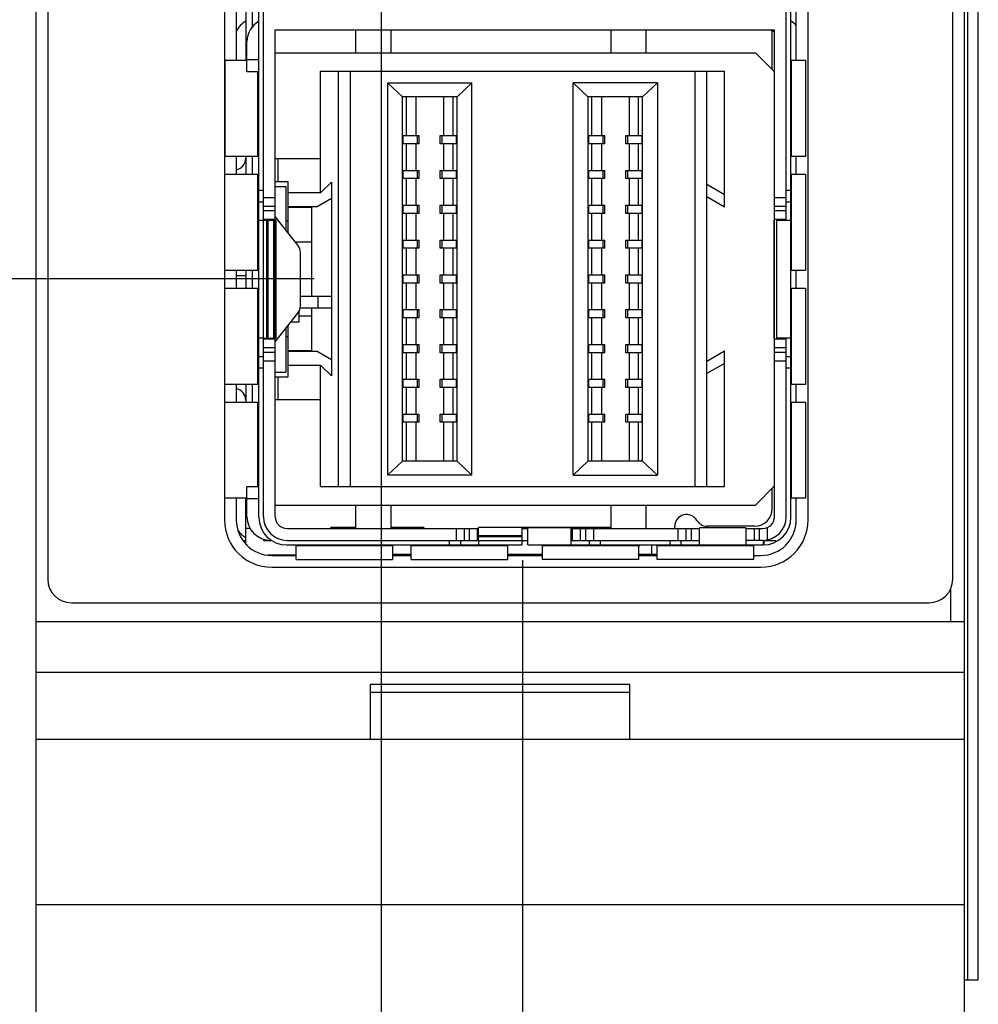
# Model space of a CAD drawing. Header units: inches. Extents: x 0.2 to 16.8, y 0.2 to 10.8.
# Tile 6 of 29: x 6.957 to 7.77, y 3.9 to 4.736. Entities that reach past the tile are written whole.
import ezdxf

# ---------------------------------------------------------------- set-up
doc = ezdxf.new("R2010")
doc.units = ezdxf.units.IN
doc.header["$LTSCALE"] = 0.935
doc.header["$MEASUREMENT"] = 0
doc.layers.get('0').update_dxf_attribs({"linetype": 'CONTINUOUS'})
doc.layers.add('DIMENSIONS', color=7, linetype='CONTINUOUS')
doc.styles.get("Standard").update_dxf_attribs({"font": 'txt', "width": 0.8})
doc.dimstyles.new('DIMSTYLE_1', dxfattribs={"dimtxt": 0.125, "dimasz": 0.18, "dimexe": 0.125, "dimexo": 0.0625, "dimgap": 0.03125, "dimtad": 0, "dimtih": 1, "dimtoh": 1, "dimzin": 4, "dimdsep": 46, "dimtxsty": 'STANDARD', "dimblk": '_FILLED', "dimblk1": '_FILLED', "dimblk2": '_FILLED', "dimcen": 0.09, "dimadec": 0, "dimazin": 0, "dimtp": 0.01, "dimtm": 0.01, "dimtfac": 1, "dimtofl": 0, "dimtmove": 0, "dimatfit": 3, "dimldrblk": '_FILLED', "dimfxl": 1, "dimtolj": 1, "dimtzin": 4, "dimarcsym": 0})

# ---------------------------------------------------------------- blocks, each defined once
blk = doc.blocks.new('*D4')
at = {"layer": 'DIMENSIONS', "color": 2, "linetype": 'CONTINUOUS'}
blk.add_line((7.07682, 8.23894), (6.28292, 8.23894), dxfattribs=at)
at = {"layer": 'DIMENSIONS', "color": 2, "linetype": 'CONTINUOUS', "insert": (6.22042, 8.30144), "char_height": 0.125, "width": 1.225, "attachment_point": 3, "line_spacing_factor": 0.9}
blk.add_mtext('4.82{\\Ftxt.shx;\\W1.000000;\\H0.125000; }[122.5]', dxfattribs=at)
blk = doc.blocks.new('_FILLED')
at = {"color": 0, "linetype": 'BYBLOCK'}
blk.add_solid([(0, 0), (-1, 0.1736), (-1, -0.1736)], dxfattribs=at)
blk = doc.blocks.new('*D6')
at = {"layer": 'DIMENSIONS', "color": 2, "linetype": 'CONTINUOUS'}
blk.add_line((7.18782, 7.18993), (6.28292, 7.18993), dxfattribs=at)
at = {"layer": 'DIMENSIONS', "color": 2, "linetype": 'CONTINUOUS', "insert": (6.22042, 7.25243), "char_height": 0.125, "width": 1.125, "attachment_point": 3, "line_spacing_factor": 0.9}
blk.add_mtext('3.77{\\Ftxt.shx;\\W1.000000;\\H0.125000; }[95.8]', dxfattribs=at)
blk = doc.blocks.new('*D7')
at = {"layer": 'DIMENSIONS', "color": 2, "linetype": 'CONTINUOUS'}
blk.add_line((7.17414, 6.09248), (6.28292, 6.09248), dxfattribs=at)
at = {"layer": 'DIMENSIONS', "color": 2, "linetype": 'CONTINUOUS', "insert": (6.22042, 6.15498), "char_height": 0.125, "width": 1.125, "attachment_point": 3, "line_spacing_factor": 0.9}
blk.add_mtext('2.67{\\Ftxt.shx;\\W1.000000;\\H0.125000; }[67.9]', dxfattribs=at)
blk = doc.blocks.new('*D8')
at = {"layer": 'DIMENSIONS', "color": 2, "linetype": 'CONTINUOUS'}
blk.add_line((7.20635, 4.5157), (6.28292, 4.5157), dxfattribs=at)
at = {"layer": 'DIMENSIONS', "color": 2, "linetype": 'CONTINUOUS', "insert": (6.22042, 4.5782), "char_height": 0.125, "width": 1.125, "attachment_point": 3, "line_spacing_factor": 0.9}
blk.add_mtext('1.10{\\Ftxt.shx;\\W1.000000;\\H0.125000; }[27.9]', dxfattribs=at)
blk = doc.blocks.new('*D9')
at = {"layer": 'DIMENSIONS', "color": 2, "linetype": 'CONTINUOUS'}
blk.add_line((7.20635, 4.94877), (6.28292, 4.94877), dxfattribs=at)
at = {"layer": 'DIMENSIONS', "color": 2, "linetype": 'CONTINUOUS', "insert": (6.22042, 5.01127), "char_height": 0.125, "width": 1.125, "attachment_point": 3, "line_spacing_factor": 0.9}
blk.add_mtext('1.53{\\Ftxt.shx;\\W1.000000;\\H0.125000; }[38.9]', dxfattribs=at)
blk = doc.blocks.new('*D10')
at = {"layer": 'DIMENSIONS', "color": 2, "linetype": 'CONTINUOUS'}
blk.add_line((7.3833, 4.27702), (7.3833, 2.53553), dxfattribs=at)
at = {"layer": 'DIMENSIONS', "color": 2, "linetype": 'CONTINUOUS', "insert": (7.3208, 2.47303), "char_height": 0.125, "width": 1.025, "attachment_point": 3, "rotation": 90, "line_spacing_factor": 0.9}
blk.add_mtext('2X .12{\\Ftxt.shx;\\W1.000000;\\H0.125000; }[3]', dxfattribs=at)
blk = doc.blocks.new('*D11')
at = {"layer": 'DIMENSIONS', "color": 2, "linetype": 'CONTINUOUS'}
for p, q in [((7.26322, 6.00276), (7.26322, 3.15806)), ((7.26322, 3.15806), (7.10556, 2.73221)), ((7.10556, 2.73221), (7.10556, 2.53553))]:
    blk.add_line(p, q, dxfattribs=at)
at = {"layer": 'DIMENSIONS', "color": 2, "linetype": 'CONTINUOUS', "insert": (7.04306, 2.47303), "char_height": 0.125, "width": 0.725, "attachment_point": 3, "rotation": 90, "line_spacing_factor": 0.9}
blk.add_mtext('.00{\\Ftxt.shx;\\W1.000000;\\H0.125000; }[0]', dxfattribs=at)

msp = doc.modelspace()

# ---------------------------------------------------------------- linework, layer by layer
at = {"color": 7, "linetype": 'CONTINUOUS'}
for p, q in [((6.97042, 3.22303), (6.97042, 8.36094)), ((7.75842, 3.22303), (7.75842, 8.36094)), ((6.98042, 8.33094), (6.98042, 4.26094)), ((7.74842, 4.26094), (7.74842, 8.33094)), ((7.76137, 3.92094), (7.76137, 7.92094)), ((7.76998, 3.92094), (7.76998, 7.92094)), ((7.77014, 3.92094), (7.77014, 7.92094)), ((7.13042, 5.15273), (7.13042, 4.31113)), ((7.1595, 4.31361), (7.1595, 5.15038)), ((7.16344, 4.31393), (7.16344, 5.15007)), ((7.61111, 4.31361), (7.61111, 5.15038)), ((7.62562, 4.31113), (7.62562, 5.15273)), ((7.60717, 4.56546), (7.60717, 4.89853)), ((7.14042, 4.76265), (7.14042, 4.70135)), ((7.14838, 4.76265), (7.14838, 4.70135)), ((7.15424, 4.73), (7.15424, 4.76265)), ((7.61562, 4.70135), (7.61562, 4.76265)), ((7.14106, 4.727), (7.14042, 4.727)), ((7.17344, 4.727), (7.59717, 4.727)), ((7.17344, 4.31393), (7.17344, 4.727)), ((7.24188, 4.70763), (7.24188, 4.727)), ((7.27141, 4.727), (7.27141, 4.70763)), ((7.45842, 4.70763), (7.45842, 4.727)), ((7.48795, 4.727), (7.48795, 4.70763)), ((7.5952, 4.69332), (7.5952, 4.72619)), ((7.59717, 4.31393), (7.59717, 4.727)), ((7.14944, 4.69163), (7.14944, 4.717)), ((7.17344, 4.70763), (7.5809, 4.70763)), ((7.59717, 4.69135), (7.5809, 4.70763)), ((7.13063, 4.70135), (7.14944, 4.70135)), ((7.13063, 4.70135), (7.13063, 4.61965)), ((7.1595, 4.70163), (7.14944, 4.70163)), ((7.61111, 4.70135), (7.6234, 4.70135)), ((7.61158, 4.61965), (7.61158, 4.70135)), ((7.6234, 4.70135), (7.6234, 4.61965)), ((7.14944, 4.69163), (7.1595, 4.69163)), ((7.15832, 4.69163), (7.15832, 4.61965)), ((7.21196, 4.69188), (7.55464, 4.69188)), ((7.21196, 4.58872), (7.21196, 4.69188)), ((7.22696, 4.69188), (7.22696, 4.33952)), ((7.23696, 4.69188), (7.23696, 4.33952)), ((7.52964, 4.69188), (7.52964, 4.33952)), ((7.53964, 4.33952), (7.53964, 4.69188)), ((7.55464, 4.57672), (7.55464, 4.69188)), ((7.26885, 4.68204), (7.34026, 4.68204)), ((7.26885, 4.68204), (7.28135, 4.67023)), ((7.26885, 4.68204), (7.26885, 4.34936)), ((7.32776, 4.67023), (7.34026, 4.68204)), ((7.34026, 4.34936), (7.34026, 4.68204)), ((7.49775, 4.68204), (7.42633, 4.68204)), ((7.43883, 4.67023), (7.42633, 4.68204)), ((7.42633, 4.34936), (7.42633, 4.68204)), ((7.49775, 4.68204), (7.48525, 4.67023)), ((7.49775, 4.68204), (7.49775, 4.34936)), ((7.32777, 4.67023), (7.28135, 4.67023)), ((7.28135, 4.36117), (7.28135, 4.67023)), ((7.28474, 4.63731), (7.28474, 4.67023)), ((7.29275, 4.67023), (7.29275, 4.63731)), ((7.31637, 4.67023), (7.31637, 4.63731)), ((7.32438, 4.63731), (7.32438, 4.67023)), ((7.32777, 4.36117), (7.32777, 4.67023)), ((7.48525, 4.67023), (7.43883, 4.67023)), ((7.43883, 4.67023), (7.43883, 4.36117)), ((7.44222, 4.63731), (7.44222, 4.67023)), ((7.45023, 4.67023), (7.45023, 4.63731)), ((7.47385, 4.67023), (7.47385, 4.63731)), ((7.48186, 4.63731), (7.48186, 4.67023)), ((7.48525, 4.36117), (7.48525, 4.67023)), ((7.28195, 4.63731), (7.29572, 4.63731)), ((7.28195, 4.63031), (7.28195, 4.63731)), ((7.29392, 4.63731), (7.29392, 4.63031)), ((7.29572, 4.63031), (7.29572, 4.63731)), ((7.3134, 4.63731), (7.32717, 4.63731)), ((7.3134, 4.63031), (7.3134, 4.63731)), ((7.3152, 4.63031), (7.3152, 4.63731)), ((7.32717, 4.63031), (7.32717, 4.63731)), ((7.43943, 4.63731), (7.4532, 4.63731)), ((7.43943, 4.63731), (7.43943, 4.63031)), ((7.4514, 4.63731), (7.4514, 4.63031)), ((7.4532, 4.63031), (7.4532, 4.63731)), ((7.47088, 4.63731), (7.48465, 4.63731)), ((7.47088, 4.63031), (7.47088, 4.63731)), ((7.47268, 4.63031), (7.47268, 4.63731)), ((7.48465, 4.63731), (7.48465, 4.63031)), ((7.29572, 4.63031), (7.28195, 4.63031)), ((7.28474, 4.60778), (7.28474, 4.63031)), ((7.29275, 4.63031), (7.29275, 4.60778)), ((7.32717, 4.63031), (7.3134, 4.63031)), ((7.31637, 4.63031), (7.31637, 4.60778)), ((7.32438, 4.60778), (7.32438, 4.63031)), ((7.4532, 4.63031), (7.43943, 4.63031)), ((7.44222, 4.60778), (7.44222, 4.63031)), ((7.45023, 4.63031), (7.45023, 4.60778)), ((7.48465, 4.63031), (7.47088, 4.63031)), ((7.47385, 4.63031), (7.47385, 4.60778)), ((7.48186, 4.60778), (7.48186, 4.63031)), ((7.15946, 4.61965), (7.13063, 4.61965)), ((7.14042, 4.61965), (7.14042, 4.60465)), ((7.14838, 4.61965), (7.14838, 4.60465)), ((7.15424, 4.60465), (7.15424, 4.61965)), ((7.15948, 4.61964), (7.1595, 4.61951)), ((7.6234, 4.61965), (7.61111, 4.61965)), ((7.61562, 4.60465), (7.61562, 4.61965)), ((7.14838, 4.6142), (7.14769, 4.61447)), ((7.17344, 4.61782), (7.21196, 4.61782)), ((7.17559, 4.61782), (7.17559, 4.59814)), ((7.13063, 4.60465), (7.15946, 4.60465)), ((7.13063, 4.52296), (7.13063, 4.60465)), ((7.15832, 4.60465), (7.15832, 4.52296)), ((7.1595, 4.6048), (7.15948, 4.60466)), ((7.28195, 4.60778), (7.29572, 4.60778)), ((7.28195, 4.60078), (7.28195, 4.60778)), ((7.29392, 4.60778), (7.29392, 4.60078)), ((7.29572, 4.60078), (7.29572, 4.60778)), ((7.3134, 4.60778), (7.32717, 4.60778)), ((7.3134, 4.60078), (7.3134, 4.60778)), ((7.3152, 4.60078), (7.3152, 4.60778)), ((7.32717, 4.60078), (7.32717, 4.60778)), ((7.43943, 4.60778), (7.4532, 4.60778)), ((7.43943, 4.60778), (7.43943, 4.60078)), ((7.4514, 4.60778), (7.4514, 4.60078)), ((7.4532, 4.60078), (7.4532, 4.60778)), ((7.47088, 4.60778), (7.48465, 4.60778)), ((7.47088, 4.60078), (7.47088, 4.60778)), ((7.47268, 4.60078), (7.47268, 4.60778)), ((7.48465, 4.60778), (7.48465, 4.60078)), ((7.61111, 4.60465), (7.6234, 4.60465)), ((7.61158, 4.52296), (7.61158, 4.60465)), ((7.6234, 4.60465), (7.6234, 4.52296)), ((7.18448, 4.59814), (7.17344, 4.59814)), ((7.18448, 4.55462), (7.18448, 4.59814)), ((7.21196, 4.58872), (7.22105, 4.59782)), ((7.22105, 4.59782), (7.22105, 4.50101)), ((7.29572, 4.60078), (7.28195, 4.60078)), ((7.28474, 4.57826), (7.28474, 4.60078)), ((7.29275, 4.60078), (7.29275, 4.57826)), ((7.32717, 4.60078), (7.3134, 4.60078)), ((7.31637, 4.60078), (7.31637, 4.57826)), ((7.32438, 4.57826), (7.32438, 4.60078)), ((7.4532, 4.60078), (7.43943, 4.60078)), ((7.44222, 4.57826), (7.44222, 4.60078)), ((7.45023, 4.60078), (7.45023, 4.57826)), ((7.48465, 4.60078), (7.47088, 4.60078)), ((7.47385, 4.60078), (7.47385, 4.57826)), ((7.48186, 4.57826), (7.48186, 4.60078)), ((7.53964, 4.59602), (7.55464, 4.58736)), ((7.16344, 4.59061), (7.1595, 4.59061)), ((7.17344, 4.5942), (7.18251, 4.5942)), ((7.18251, 4.5942), (7.18251, 4.55712)), ((7.21196, 4.58872), (7.18448, 4.58872)), ((7.61111, 4.59061), (7.60717, 4.59061)), ((7.1595, 4.58101), (7.16344, 4.58101)), ((7.17344, 4.5846), (7.16344, 4.5846)), ((7.22105, 4.58398), (7.20896, 4.57699)), ((7.28195, 4.57826), (7.29572, 4.57826)), ((7.28195, 4.57126), (7.28195, 4.57826)), ((7.29392, 4.57826), (7.29392, 4.57126)), ((7.29572, 4.57126), (7.29572, 4.57826)), ((7.3134, 4.57826), (7.32717, 4.57826)), ((7.3134, 4.57126), (7.3134, 4.57826)), ((7.3152, 4.57126), (7.3152, 4.57826)), ((7.32717, 4.57126), (7.32717, 4.57826)), ((7.43943, 4.57826), (7.4532, 4.57826)), ((7.43943, 4.57826), (7.43943, 4.57126)), ((7.4514, 4.57826), (7.4514, 4.57126)), ((7.4532, 4.57126), (7.4532, 4.57826)), ((7.47088, 4.57826), (7.48465, 4.57826)), ((7.47088, 4.57126), (7.47088, 4.57826)), ((7.47268, 4.57126), (7.47268, 4.57826)), ((7.48465, 4.57826), (7.48465, 4.57126)), ((7.55464, 4.57672), (7.53964, 4.58538)), ((7.60717, 4.5846), (7.59717, 4.5846)), ((7.60717, 4.58101), (7.61111, 4.58101)), ((7.16344, 4.57753), (7.17344, 4.57753)), ((7.17344, 4.57339), (7.16344, 4.57339)), ((7.20896, 4.57699), (7.18448, 4.57699)), ((7.18448, 4.57672), (7.20416, 4.57672)), ((7.20416, 4.57699), (7.20416, 4.50101)), ((7.29572, 4.57126), (7.28195, 4.57126)), ((7.28474, 4.54873), (7.28474, 4.57126)), ((7.29275, 4.57126), (7.29275, 4.54873)), ((7.32717, 4.57126), (7.3134, 4.57126)), ((7.31637, 4.57126), (7.31637, 4.54873)), ((7.32438, 4.54873), (7.32438, 4.57126)), ((7.4532, 4.57126), (7.43943, 4.57126)), ((7.44222, 4.54873), (7.44222, 4.57126)), ((7.45023, 4.57126), (7.45023, 4.54873)), ((7.48465, 4.57126), (7.47088, 4.57126)), ((7.47385, 4.57126), (7.47385, 4.54873)), ((7.48186, 4.54873), (7.48186, 4.57126)), ((7.59717, 4.57753), (7.60717, 4.57753)), ((7.60717, 4.57339), (7.59717, 4.57339)), ((7.1595, 4.56546), (7.17214, 4.56546)), ((7.16344, 4.56632), (7.17344, 4.56632)), ((7.16644, 4.46546), (7.16644, 4.56546)), ((7.16724, 4.56546), (7.16724, 4.46546)), ((7.17214, 4.46546), (7.17214, 4.56546)), ((7.19263, 4.5443), (7.17344, 4.56861)), ((7.17344, 4.56546), (7.17415, 4.56546)), ((7.17424, 4.46546), (7.17424, 4.56546)), ((7.18251, 4.56491), (7.18448, 4.56491)), ((7.59654, 4.56546), (7.59717, 4.56546)), ((7.59654, 4.56546), (7.59654, 4.46546)), ((7.59717, 4.56632), (7.60717, 4.56632)), ((7.59881, 4.56546), (7.61111, 4.56546)), ((7.59881, 4.56546), (7.59881, 4.46546)), ((7.19034, 4.5472), (7.20416, 4.5472)), ((7.28195, 4.54873), (7.29572, 4.54873)), ((7.28195, 4.54173), (7.28195, 4.54873)), ((7.29392, 4.54873), (7.29392, 4.54173)), ((7.29572, 4.54173), (7.29572, 4.54873)), ((7.3134, 4.54873), (7.32717, 4.54873)), ((7.3134, 4.54173), (7.3134, 4.54873)), ((7.3152, 4.54173), (7.3152, 4.54873)), ((7.32717, 4.54173), (7.32717, 4.54873)), ((7.43943, 4.54873), (7.4532, 4.54873)), ((7.43943, 4.54873), (7.43943, 4.54173)), ((7.4514, 4.54873), (7.4514, 4.54173)), ((7.4532, 4.54173), (7.4532, 4.54873)), ((7.47088, 4.54873), (7.48465, 4.54873)), ((7.47088, 4.54173), (7.47088, 4.54873)), ((7.47268, 4.54173), (7.47268, 4.54873)), ((7.48465, 4.54873), (7.48465, 4.54173)), ((7.19478, 4.49282), (7.19478, 4.53811)), ((7.29572, 4.54173), (7.28195, 4.54173)), ((7.28474, 4.5192), (7.28474, 4.54173)), ((7.29275, 4.54173), (7.29275, 4.5192)), ((7.32717, 4.54173), (7.3134, 4.54173)), ((7.31637, 4.54173), (7.31637, 4.5192)), ((7.32438, 4.5192), (7.32438, 4.54173)), ((7.4532, 4.54173), (7.43943, 4.54173)), ((7.44222, 4.5192), (7.44222, 4.54173)), ((7.45023, 4.54173), (7.45023, 4.5192)), ((7.48465, 4.54173), (7.47088, 4.54173)), ((7.47385, 4.54173), (7.47385, 4.5192)), ((7.48186, 4.5192), (7.48186, 4.54173)), ((7.15946, 4.52296), (7.13063, 4.52296)), ((7.14042, 4.52296), (7.14042, 4.50796)), ((7.14838, 4.52296), (7.14838, 4.50796)), ((7.15424, 4.50796), (7.15424, 4.52296)), ((7.15948, 4.52295), (7.1595, 4.52282)), ((7.6234, 4.52296), (7.61111, 4.52296)), ((7.61562, 4.50796), (7.61562, 4.52296)), ((7.14838, 4.51844), (7.14042, 4.51844)), ((7.28195, 4.5192), (7.29572, 4.5192)), ((7.28195, 4.5122), (7.28195, 4.5192)), ((7.29572, 4.5122), (7.28195, 4.5122)), ((7.28474, 4.48967), (7.28474, 4.5122)), ((7.29275, 4.5122), (7.29275, 4.48967)), ((7.29392, 4.5192), (7.29392, 4.5122)), ((7.29572, 4.5122), (7.29572, 4.5192)), ((7.3134, 4.5192), (7.32717, 4.5192)), ((7.3134, 4.5122), (7.3134, 4.5192)), ((7.32717, 4.5122), (7.3134, 4.5122)), ((7.3152, 4.5122), (7.3152, 4.5192)), ((7.31637, 4.5122), (7.31637, 4.48967)), ((7.32438, 4.48967), (7.32438, 4.5122)), ((7.32717, 4.5122), (7.32717, 4.5192)), ((7.43943, 4.5192), (7.4532, 4.5192)), ((7.43943, 4.5192), (7.43943, 4.5122)), ((7.4532, 4.5122), (7.43943, 4.5122)), ((7.44222, 4.48967), (7.44222, 4.5122)), ((7.45023, 4.5122), (7.45023, 4.48967)), ((7.4514, 4.5192), (7.4514, 4.5122)), ((7.4532, 4.5122), (7.4532, 4.5192)), ((7.47088, 4.5192), (7.48465, 4.5192)), ((7.47088, 4.5122), (7.47088, 4.5192)), ((7.48465, 4.5122), (7.47088, 4.5122)), ((7.47268, 4.5122), (7.47268, 4.5192)), ((7.47385, 4.5122), (7.47385, 4.48967)), ((7.48186, 4.48967), (7.48186, 4.5122)), ((7.48465, 4.5192), (7.48465, 4.5122)), ((7.13063, 4.50796), (7.15946, 4.50796)), ((7.13063, 4.42627), (7.13063, 4.50796)), ((7.15832, 4.50796), (7.15832, 4.42627)), ((7.1595, 4.5081), (7.15948, 4.50797)), ((7.61111, 4.50796), (7.6234, 4.50796)), ((7.61158, 4.42627), (7.61158, 4.50796)), ((7.6234, 4.50796), (7.6234, 4.42627)), ((7.19478, 4.50101), (7.22138, 4.50101)), ((7.20957, 4.50101), (7.20957, 4.49101)), ((7.22138, 4.49101), (7.22138, 4.50101)), ((7.17344, 4.46231), (7.19263, 4.48662)), ((7.19369, 4.47891), (7.19369, 4.48829)), ((7.22138, 4.49101), (7.19461, 4.49101)), ((7.20416, 4.49101), (7.20416, 4.45441)), ((7.22105, 4.49101), (7.22105, 4.43358)), ((7.28195, 4.48967), (7.29572, 4.48967)), ((7.28195, 4.48267), (7.28195, 4.48967)), ((7.29392, 4.48967), (7.29392, 4.48267)), ((7.29572, 4.48267), (7.29572, 4.48967)), ((7.3134, 4.48967), (7.32717, 4.48967)), ((7.3134, 4.48267), (7.3134, 4.48967)), ((7.3152, 4.48267), (7.3152, 4.48967)), ((7.32717, 4.48267), (7.32717, 4.48967)), ((7.43943, 4.48967), (7.4532, 4.48967)), ((7.43943, 4.48967), (7.43943, 4.48267)), ((7.4514, 4.48967), (7.4514, 4.48267)), ((7.4532, 4.48267), (7.4532, 4.48967)), ((7.47088, 4.48967), (7.48465, 4.48967)), ((7.47088, 4.48267), (7.47088, 4.48967)), ((7.47268, 4.48267), (7.47268, 4.48967)), ((7.48465, 4.48967), (7.48465, 4.48267)), ((7.19369, 4.47891), (7.18654, 4.47891)), ((7.20416, 4.4842), (7.19369, 4.4842)), ((7.29572, 4.48267), (7.28195, 4.48267)), ((7.28474, 4.46015), (7.28474, 4.48267)), ((7.29275, 4.48267), (7.29275, 4.46015)), ((7.32717, 4.48267), (7.3134, 4.48267)), ((7.31637, 4.48267), (7.31637, 4.46015)), ((7.32438, 4.46015), (7.32438, 4.48267)), ((7.4532, 4.48267), (7.43943, 4.48267)), ((7.44222, 4.46015), (7.44222, 4.48267)), ((7.45023, 4.48267), (7.45023, 4.46015)), ((7.48465, 4.48267), (7.47088, 4.48267)), ((7.47385, 4.48267), (7.47385, 4.46015)), ((7.48186, 4.46015), (7.48186, 4.48267)), ((7.18251, 4.4738), (7.18251, 4.43672)), ((7.18448, 4.43278), (7.18448, 4.4763)), ((7.16344, 4.46546), (7.1595, 4.46546)), ((7.17344, 4.4646), (7.16344, 4.4646)), ((7.1636, 4.46546), (7.17214, 4.46546)), ((7.17424, 4.46546), (7.17344, 4.46546)), ((7.18448, 4.46649), (7.18251, 4.46649)), ((7.59717, 4.46546), (7.59654, 4.46546)), ((7.60717, 4.4646), (7.59717, 4.4646)), ((7.61111, 4.46546), (7.59881, 4.46546)), ((7.60717, 4.31393), (7.60717, 4.46546)), ((7.16344, 4.45753), (7.17344, 4.45753)), ((7.17344, 4.45339), (7.16344, 4.45339)), ((7.20416, 4.45468), (7.18448, 4.45468)), ((7.18448, 4.45441), (7.20896, 4.45441)), ((7.20896, 4.45441), (7.22105, 4.44743)), ((7.28195, 4.46015), (7.29572, 4.46015)), ((7.28195, 4.45315), (7.28195, 4.46015)), ((7.29572, 4.45315), (7.28195, 4.45315)), ((7.28474, 4.43062), (7.28474, 4.45315)), ((7.29275, 4.45315), (7.29275, 4.43062)), ((7.29392, 4.46015), (7.29392, 4.45315)), ((7.29572, 4.45315), (7.29572, 4.46015)), ((7.3134, 4.46015), (7.32717, 4.46015)), ((7.3134, 4.45315), (7.3134, 4.46015)), ((7.32717, 4.45315), (7.3134, 4.45315)), ((7.3152, 4.45315), (7.3152, 4.46015)), ((7.31637, 4.45315), (7.31637, 4.43062)), ((7.32438, 4.43062), (7.32438, 4.45315)), ((7.32717, 4.45315), (7.32717, 4.46015)), ((7.43943, 4.46015), (7.4532, 4.46015)), ((7.43943, 4.46015), (7.43943, 4.45315)), ((7.4532, 4.45315), (7.43943, 4.45315)), ((7.44222, 4.43062), (7.44222, 4.45315)), ((7.45023, 4.45315), (7.45023, 4.43062)), ((7.4514, 4.46015), (7.4514, 4.45315)), ((7.4532, 4.45315), (7.4532, 4.46015)), ((7.47088, 4.46015), (7.48465, 4.46015)), ((7.47088, 4.45315), (7.47088, 4.46015)), ((7.48465, 4.45315), (7.47088, 4.45315)), ((7.47268, 4.45315), (7.47268, 4.46015)), ((7.47385, 4.45315), (7.47385, 4.43062)), ((7.48186, 4.43062), (7.48186, 4.45315)), ((7.48465, 4.46015), (7.48465, 4.45315)), ((7.53964, 4.44602), (7.55464, 4.45468)), ((7.55464, 4.33952), (7.55464, 4.45468)), ((7.59717, 4.45753), (7.60717, 4.45753)), ((7.60717, 4.45339), (7.59717, 4.45339)), ((7.1595, 4.44991), (7.16344, 4.44991)), ((7.16344, 4.44632), (7.17344, 4.44632)), ((7.59717, 4.44632), (7.60717, 4.44632)), ((7.60717, 4.44991), (7.61111, 4.44991)), ((7.1595, 4.44031), (7.16344, 4.44031)), ((7.17344, 4.43672), (7.18251, 4.43672)), ((7.18448, 4.44268), (7.21196, 4.44268)), ((7.22105, 4.43358), (7.21196, 4.44268)), ((7.21196, 4.33952), (7.21196, 4.44268)), ((7.55464, 4.44405), (7.53964, 4.43539)), ((7.60717, 4.44031), (7.61111, 4.44031)), ((7.17344, 4.43278), (7.18448, 4.43278)), ((7.17559, 4.43278), (7.17559, 4.4131)), ((7.28195, 4.43062), (7.29572, 4.43062)), ((7.28195, 4.42362), (7.28195, 4.43062)), ((7.29392, 4.43062), (7.29392, 4.42362)), ((7.29572, 4.42362), (7.29572, 4.43062)), ((7.3134, 4.43062), (7.32717, 4.43062)), ((7.3134, 4.42362), (7.3134, 4.43062)), ((7.3152, 4.42362), (7.3152, 4.43062)), ((7.32717, 4.42362), (7.32717, 4.43062)), ((7.43943, 4.43062), (7.4532, 4.43062)), ((7.43943, 4.43062), (7.43943, 4.42362)), ((7.4514, 4.43062), (7.4514, 4.42362)), ((7.4532, 4.42362), (7.4532, 4.43062)), ((7.47088, 4.43062), (7.48465, 4.43062)), ((7.47088, 4.42362), (7.47088, 4.43062)), ((7.47268, 4.42362), (7.47268, 4.43062)), ((7.48465, 4.43062), (7.48465, 4.42362)), ((7.15946, 4.42627), (7.13063, 4.42627)), ((7.14042, 4.42627), (7.14042, 4.41127)), ((7.14838, 4.42627), (7.14838, 4.41127)), ((7.15424, 4.41127), (7.15424, 4.42627)), ((7.15948, 4.42626), (7.1595, 4.42613)), ((7.29572, 4.42362), (7.28195, 4.42362)), ((7.28474, 4.40109), (7.28474, 4.42362)), ((7.29275, 4.42362), (7.29275, 4.40109)), ((7.32717, 4.42362), (7.3134, 4.42362)), ((7.31637, 4.42362), (7.31637, 4.40109)), ((7.32438, 4.40109), (7.32438, 4.42362)), ((7.4532, 4.42362), (7.43943, 4.42362)), ((7.44222, 4.40109), (7.44222, 4.42362)), ((7.45023, 4.42362), (7.45023, 4.40109)), ((7.48465, 4.42362), (7.47088, 4.42362)), ((7.47385, 4.42362), (7.47385, 4.40109)), ((7.48186, 4.40109), (7.48186, 4.42362)), ((7.6234, 4.42627), (7.61111, 4.42627)), ((7.61562, 4.41127), (7.61562, 4.42627)), ((7.13063, 4.41127), (7.15946, 4.41127)), ((7.13063, 4.32957), (7.13063, 4.41127)), ((7.14769, 4.41645), (7.14838, 4.41672)), ((7.15832, 4.41127), (7.15832, 4.3393)), ((7.1595, 4.41141), (7.15948, 4.41128)), ((7.21196, 4.4131), (7.17344, 4.4131)), ((7.61111, 4.41127), (7.6234, 4.41127)), ((7.61158, 4.32957), (7.61158, 4.41127)), ((7.6234, 4.41127), (7.6234, 4.32957)), ((7.28195, 4.40109), (7.29572, 4.40109)), ((7.28195, 4.39409), (7.28195, 4.40109)), ((7.29572, 4.39409), (7.28195, 4.39409)), ((7.28474, 4.36117), (7.28474, 4.39409)), ((7.29275, 4.39409), (7.29275, 4.36117)), ((7.29392, 4.40109), (7.29392, 4.39409)), ((7.29572, 4.39409), (7.29572, 4.40109)), ((7.3134, 4.40109), (7.32717, 4.40109)), ((7.3134, 4.39409), (7.3134, 4.40109)), ((7.32717, 4.39409), (7.3134, 4.39409)), ((7.3152, 4.39409), (7.3152, 4.40109)), ((7.31637, 4.39409), (7.31637, 4.36117)), ((7.32438, 4.36117), (7.32438, 4.39409)), ((7.32717, 4.39409), (7.32717, 4.40109)), ((7.43943, 4.40109), (7.4532, 4.40109)), ((7.43943, 4.40109), (7.43943, 4.39409)), ((7.4532, 4.39409), (7.43943, 4.39409)), ((7.44222, 4.36117), (7.44222, 4.39409)), ((7.45023, 4.39409), (7.45023, 4.36117)), ((7.4514, 4.40109), (7.4514, 4.39409)), ((7.4532, 4.39409), (7.4532, 4.40109)), ((7.47088, 4.40109), (7.48465, 4.40109)), ((7.47088, 4.39409), (7.47088, 4.40109)), ((7.48465, 4.39409), (7.47088, 4.39409)), ((7.47268, 4.39409), (7.47268, 4.40109)), ((7.47385, 4.39409), (7.47385, 4.36117)), ((7.48186, 4.36117), (7.48186, 4.39409)), ((7.48465, 4.40109), (7.48465, 4.39409)), ((7.26885, 4.34936), (7.28135, 4.36117)), ((7.32776, 4.36117), (7.28135, 4.36117)), ((7.34026, 4.34936), (7.32776, 4.36117)), ((7.42633, 4.34936), (7.43883, 4.36117)), ((7.48524, 4.36117), (7.43883, 4.36117)), ((7.48525, 4.36117), (7.49775, 4.34936)), ((7.34026, 4.34936), (7.26885, 4.34936)), ((7.42633, 4.34936), (7.49775, 4.34936)), ((7.1595, 4.3393), (7.14944, 4.3393)), ((7.14944, 4.31393), (7.14944, 4.3393)), ((7.21196, 4.33952), (7.55464, 4.33952)), ((7.5809, 4.32377), (7.59717, 4.34005)), ((7.5952, 4.32089), (7.5952, 4.33808)), ((7.14944, 4.32957), (7.13063, 4.32957)), ((7.14042, 4.32957), (7.14042, 4.31113)), ((7.14838, 4.29078), (7.14838, 4.32957)), ((7.14944, 4.3293), (7.1595, 4.3293)), ((7.6234, 4.32957), (7.61111, 4.32957)), ((7.61562, 4.31113), (7.61562, 4.32957)), ((7.17344, 4.32377), (7.5809, 4.32377)), ((7.24188, 4.30393), (7.24188, 4.32377)), ((7.27141, 4.32377), (7.27141, 4.30393)), ((7.45842, 4.30393), (7.45842, 4.32377)), ((7.48795, 4.32377), (7.48795, 4.30393)), ((7.15212, 4.30393), (7.14838, 4.30393)), ((7.18344, 4.30393), (7.34602, 4.30393)), ((7.24188, 4.3048), (7.22071, 4.3048)), ((7.22071, 4.30393), (7.22071, 4.3048)), ((7.29945, 4.3048), (7.27141, 4.3048)), ((7.29945, 4.3048), (7.29945, 4.30393)), ((7.32688, 4.30393), (7.32688, 4.29393)), ((7.33395, 4.29393), (7.33395, 4.30393)), ((7.3381, 4.30393), (7.3381, 4.29393)), ((7.34517, 4.29393), (7.34517, 4.30393)), ((7.38281, 4.30493), (7.34602, 4.30493)), ((7.34602, 4.29393), (7.34602, 4.30493)), ((7.38281, 4.30493), (7.38281, 4.28999)), ((7.45842, 4.3048), (7.38281, 4.3048)), ((7.38281, 4.30393), (7.38781, 4.30393)), ((7.42442, 4.30456), (7.38781, 4.30456)), ((7.38781, 4.28999), (7.38781, 4.30456)), ((7.42442, 4.30456), (7.42442, 4.28999)), ((7.42442, 4.30393), (7.53348, 4.30393)), ((7.42544, 4.30393), (7.42544, 4.29393)), ((7.43252, 4.29393), (7.43252, 4.30393)), ((7.43666, 4.30393), (7.43666, 4.29393)), ((7.44373, 4.29393), (7.44373, 4.30393)), ((7.51256, 4.30393), (7.51256, 4.30589)), ((7.5152, 4.30393), (7.5152, 4.29393)), ((7.52227, 4.29393), (7.52227, 4.30393)), ((7.52641, 4.30393), (7.52641, 4.29393)), ((7.57285, 4.30456), (7.53348, 4.30456)), ((7.53348, 4.28999), (7.53348, 4.30456)), ((7.5802, 4.30589), (7.53988, 4.30589)), ((7.57285, 4.30456), (7.57285, 4.28999)), ((7.57285, 4.30393), (7.58717, 4.30393)), ((7.5801, 4.29393), (7.5801, 4.30393)), ((7.58424, 4.30393), (7.58424, 4.29393)), ((7.59131, 4.29436), (7.59131, 4.30482)), ((7.14585, 4.29393), (7.14838, 4.29393)), ((7.14833, 4.29393), (7.14833, 4.29084)), ((7.16344, 4.29485), (7.16344, 4.29393)), ((7.16344, 4.29393), (7.17007, 4.29393)), ((7.18344, 4.29393), (7.38781, 4.29393)), ((7.32104, 4.29393), (7.32104, 4.28999)), ((7.33064, 4.29393), (7.33064, 4.28999)), ((7.34602, 4.29793), (7.38281, 4.29793)), ((7.38281, 4.29693), (7.34602, 4.29693)), ((7.34619, 4.28999), (7.34619, 4.29393)), ((7.42442, 4.29393), (7.53348, 4.29393)), ((7.43997, 4.29393), (7.43997, 4.28999)), ((7.44957, 4.28999), (7.44957, 4.29393)), ((7.50833, 4.29393), (7.50833, 4.28999)), ((7.51792, 4.28999), (7.51792, 4.29393)), ((7.58717, 4.29393), (7.57285, 4.29393)), ((7.58717, 4.29393), (7.59787, 4.29393)), ((7.58749, 4.29393), (7.58749, 4.28999)), ((7.58848, 4.29001), (7.58831, 4.29393)), ((7.59787, 4.29393), (7.5985, 4.29271)), ((7.14838, 4.29211), (7.14833, 4.29211)), ((7.18312, 4.28999), (7.38281, 4.28999)), ((7.19131, 4.2777), (7.19131, 4.28999)), ((7.19131, 4.28952), (7.273, 4.28952)), ((7.273, 4.28999), (7.273, 4.2777)), ((7.28874, 4.2777), (7.28874, 4.28999)), ((7.28874, 4.28952), (7.37043, 4.28952)), ((7.37043, 4.28999), (7.37043, 4.2777)), ((7.38781, 4.28999), (7.58749, 4.28999)), ((7.40018, 4.2777), (7.40018, 4.28999)), ((7.40018, 4.28952), (7.48187, 4.28952)), ((7.48187, 4.28999), (7.48187, 4.2777)), ((7.48187, 4.28815), (7.48293, 4.28999)), ((7.49287, 4.28999), (7.49287, 4.28211)), ((7.49761, 4.2777), (7.49761, 4.28999)), ((7.49761, 4.28952), (7.57931, 4.28952)), ((7.57931, 4.28999), (7.57931, 4.2777)), ((7.19131, 4.28133), (7.16699, 4.28133)), ((7.17042, 4.28113), (7.19131, 4.28113)), ((7.19131, 4.2777), (7.273, 4.2777)), ((7.273, 4.28211), (7.28874, 4.28211)), ((7.273, 4.28113), (7.28874, 4.28113)), ((7.28874, 4.2777), (7.37043, 4.2777)), ((7.37043, 4.28211), (7.40018, 4.28211)), ((7.37043, 4.28113), (7.40018, 4.28113)), ((7.48187, 4.2777), (7.40018, 4.2777)), ((7.48187, 4.28211), (7.49761, 4.28211)), ((7.48187, 4.28113), (7.49761, 4.28113)), ((7.57931, 4.2777), (7.49761, 4.2777)), ((7.57931, 4.28113), (7.58562, 4.28113)), ((7.17042, 4.27113), (7.58562, 4.27113)), ((7.74642, 4.25222), (7.74642, 4.22503)), ((7.00042, 4.24094), (7.72842, 4.24094)), ((6.97042, 4.22503), (7.75842, 4.22503)), ((6.97042, 4.18203), (7.75842, 4.18203)), ((7.25442, 4.17203), (7.47442, 4.17203)), ((7.25442, 4.12503), (7.25442, 4.17203)), ((7.47442, 4.12503), (7.47442, 4.17203)), ((7.25442, 4.16503), (7.47442, 4.16503)), ((7.75842, 4.12503), (6.97042, 4.12503)), ((6.97042, 3.98503), (7.75842, 3.98503)), ((7.75842, 3.92094), (7.77014, 3.92094))]:
    msp.add_line(p, q, dxfattribs=at)
for centre, radius, start, end in [((7.15838, 4.717), 0.02, 120, 153.91083), ((7.16944, 4.717), 0.02, 120.00001, 180), ((7.60117, 4.71696), 0.02, 43.72225, 60.20816), ((7.59127, 4.717), 0.01, 53.80387, 90), ((7.13838, 4.61814), 0.01, 281.77124, 360), ((7.18478, 4.53811), 0.01, 0, 38.28521), ((7.18478, 4.49282), 0.01, 321.71559, 359.99986), ((7.13838, 4.41278), 0.01, 0, 78.22876), ((7.5802, 4.32089), 0.015, 270, 360), ((7.17042, 4.31113), 0.04, 180, 270), ((7.17042, 4.31113), 0.03, 180, 270), ((7.16944, 4.31393), 0.02, 180.00001, 270), ((7.18312, 4.31361), 0.02362, 180, 270), ((7.18344, 4.31393), 0.02, 180, 270), ((7.18344, 4.31393), 0.01, 180, 270), ((7.52256, 4.30589), 0.01, 30, 180), ((7.53988, 4.31589), 0.01, 210, 270), ((7.58562, 4.31113), 0.04, 270, 360), ((7.58562, 4.31113), 0.03, 270, 360), ((7.58717, 4.31393), 0.02, 270, 360), ((7.58717, 4.31393), 0.01, 270, 360), ((7.58749, 4.31361), 0.02362, 270, 360), ((7.15838, 4.31356), 0.02, 213.29128, 240), ((7.00042, 4.26094), 0.02, 180, 270), ((7.72842, 4.26094), 0.02, 270, 360)]:
    msp.add_arc(centre, radius, start, end, dxfattribs=at)
for points, knots in [([(7.15946, 4.61965), (7.15946, 4.61965), (7.15947, 4.61965), (7.15947, 4.61965), (7.15948, 4.61965), (7.15948, 4.61964)], [0, 0, 0, 0, 0.240595, 0.478573, 1, 1, 1, 1]), ([(7.15948, 4.60466), (7.15948, 4.60466), (7.15947, 4.60466), (7.15947, 4.60465), (7.15946, 4.60465), (7.15946, 4.60465)], [0, 0, 0, 0, 0.521427, 0.759405, 1, 1, 1, 1]), ([(7.15946, 4.52296), (7.15946, 4.52296), (7.15947, 4.52296), (7.15947, 4.52296), (7.15948, 4.52295), (7.15948, 4.52295)], [0, 0, 0, 0, 0.240595, 0.478573, 1, 1, 1, 1]), ([(7.15948, 4.50797), (7.15948, 4.50797), (7.15947, 4.50796), (7.15947, 4.50796), (7.15946, 4.50796), (7.15946, 4.50796)], [0, 0, 0, 0, 0.521427, 0.759405, 1, 1, 1, 1]), ([(7.15946, 4.42627), (7.15946, 4.42627), (7.15947, 4.42627), (7.15947, 4.42626), (7.15948, 4.42626), (7.15948, 4.42626)], [0, 0, 0, 0, 0.24059, 0.478567, 1, 1, 1, 1]), ([(7.15948, 4.41128), (7.15948, 4.41128), (7.15947, 4.41127), (7.15947, 4.41127), (7.15946, 4.41127), (7.15946, 4.41127)], [0, 0, 0, 0, 0.521427, 0.759405, 1, 1, 1, 1])]:
    msp.add_open_spline(points, degree=3, knots=knots, dxfattribs=at)

# ---------------------------------------------------------------- dimensions: what is measured, and where the dimension line sits
at = {"layer": 'DIMENSIONS', "color": 2, "linetype": 'CONTINUOUS'}
for feature_location, offset, origin, picture, middle in [((7.07682, 8.23894), (-0.7939, 0), (7.13932, 3.41803), '*D4', (5.60792, 8.23894)), ((7.18782, 7.18993), (-0.9049, 0), (7.25032, 3.41803), '*D6', (5.65792, 7.18993)), ((7.17414, 6.09248), (-0.89122, 0), (7.23664, 3.41803), '*D7', (5.65792, 6.09248)), ((7.26322, 6.00276), (-0.15766, -3.46724), (7.26442, 5.53539), '*D11', (7.10556, 2.11053)), ((7.20635, 4.94877), (-0.92343, 0), (7.26885, 3.41803), '*D9', (5.65792, 4.94877)), ((7.20635, 4.5157), (-0.92343, 0), (7.26885, 3.41803), '*D8', (5.65792, 4.5157))]:
    dim = msp.add_ordinate_dim(feature_location=feature_location, offset=offset, dtype=0, origin=origin, dimstyle='DIMSTYLE_1', dxfattribs=at)
    dim.commit()
    dim.dimension.update_dxf_attribs({"geometry": picture, "text_midpoint": middle})
dim = msp.add_ordinate_dim(feature_location=(7.3833, 4.27702), offset=(0, -1.74149), dtype=1, origin=(7.26442, 4.33952), text='2X <>', dimstyle='DIMSTYLE_1', dxfattribs=at)
dim.commit()
dim.dimension.update_dxf_attribs({"geometry": '*D10', "text_midpoint": (7.3833, 1.96053)})

doc.saveas('drawing.dxf')
